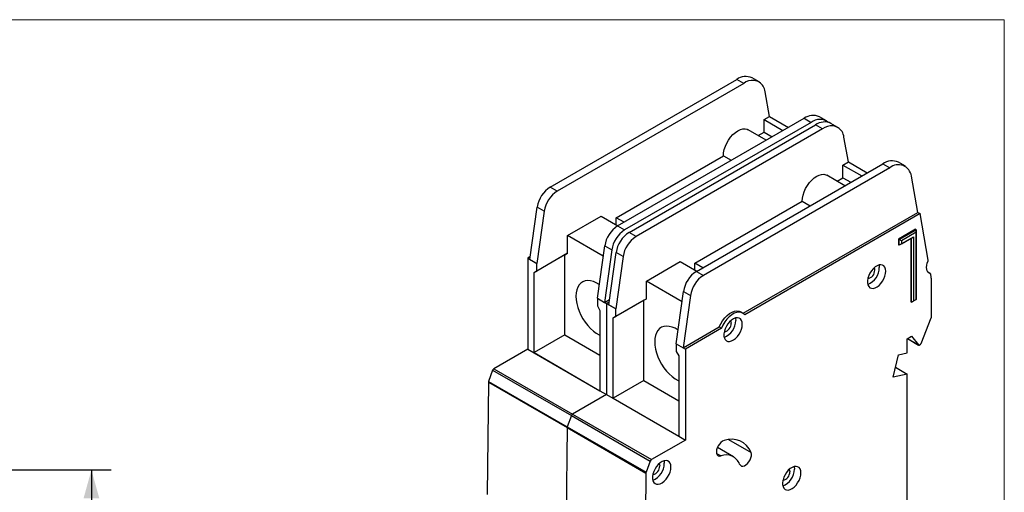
# Model space of a CAD drawing. Header units: inches. Extents: x 0 to 17, y 0 to 11.
# Tile 14 of 14: x 10.7 to 17, y 8 to 11. Entities that reach past the tile are written whole.
import ezdxf

# ---------------------------------------------------------------- set-up
doc = ezdxf.new("R2010")
doc.units = ezdxf.units.IN
doc.header["$MEASUREMENT"] = 0
doc.linetypes.add('SLD-Solid', pattern=[0])
doc.layers.add('DIMENSIONS', color=140, linetype='SLD-Solid', lineweight=25)
doc.layers.add('SLD-DEFPOINTS', color=7, linetype='Continuous')
doc.styles.add('SLDTEXTSTYLE0', font='GOTHIC.TTF', dxfattribs={"width": 0.913})
doc.dimstyles.new('SLDDIMSTYLE3', dxfattribs={"dimtxt": 0.15, "dimasz": 0.18, "dimexe": 0, "dimexo": 0.0625, "dimgap": 0.0375, "dimtad": 0, "dimtih": 1, "dimtoh": 1, "dimrnd": 1e-09, "dimzin": 12, "dimdsep": 46, "dimtxsty": 'SLDTEXTSTYLE0', "dimsah": 1, "dimcen": 0.09, "dimadec": 0, "dimazin": 3, "dimtfac": 1, "dimtofl": 0, "dimtmove": 0, "dimatfit": 3, "dimfxl": 0, "dimfrac": 2, "dimtolj": 1, "dimtzin": 12, "dimarcsym": 0})

# ---------------------------------------------------------------- blocks, each defined once
blk = doc.blocks.new('Block2')
at = {"color": 7, "linetype": 'SLD-Solid', "lineweight": 18}
for p, q in [((17, 11), (0, 11)), ((17, 0), (17, 11))]:
    blk.add_line(p, q, dxfattribs=at)
blk = doc.blocks.new('_D_3')
at = {"layer": 'DIMENSIONS'}
for p, q in [((9.0802, 8.1362), (9.1044, 8.1362)), ((9.2294, 8.1362), (11.3195, 8.1362)), ((11.1945, 8.1362), (11.1945, 6.339)), ((10.9451, 6.0681), (10.8994, 6.0681)), ((10.8994, 6.0681), (10.8994, 5.83)), ((11.4439, 6.0681), (11.4896, 6.0681)), ((11.4896, 6.0681), (11.4896, 5.83)), ((10.8994, 5.83), (10.9451, 5.83)), ((11.4896, 5.83), (11.4439, 5.83)), ((11.1945, 4.0024), (11.1945, 5.7996)), ((9.077, 4.0023), (11.3195, 4.0024))]:
    blk.add_line(p, q, dxfattribs=at)
for points in [[(11.1945, 8.1362), (11.1445, 7.9562), (11.2445, 7.9562)], [(11.1945, 4.0024), (11.2445, 4.1824), (11.1445, 4.1824)]]:
    blk.add_solid(points, dxfattribs=at)
at = {"layer": 'DIMENSIONS', "char_height": 0.15, "attachment_point": 1, "style": 'SLDTEXTSTYLE0'}
for s, insert in [('4.13', (11.0006, 6.2902)), ('105.0', (10.9451, 6.0216))]:
    blk.add_mtext(s, dxfattribs=dict(at, insert=insert))

msp = doc.modelspace()

# ---------------------------------------------------------------- linework, layer by layer
for p, q in [((14.1122, 9.9358), (15.298, 10.6203)), ((15.3425, 10.5946), (14.1568, 9.91)), ((15.3425, 10.5946), (15.298, 10.6203)), ((15.4409, 10.6043), (15.3964, 10.63)), ((15.5072, 10.3843), (15.4794, 10.5421)), ((14.5409, 9.6883), (15.7267, 10.3728)), ((15.7712, 10.3471), (14.5855, 9.6626)), ((15.4726, 10.3643), (15.5072, 10.3843)), ((15.4726, 10.2839), (15.4726, 10.3643)), ((15.4726, 10.3643), (15.5923, 10.2952)), ((15.5072, 10.3843), (15.6269, 10.3152)), ((15.7267, 10.3728), (15.7712, 10.3471)), ((15.8696, 10.3568), (15.8251, 10.3825)), ((15.942, 10.315), (15.8975, 10.3407)), ((14.6133, 9.6465), (15.799, 10.331)), ((15.8436, 10.3053), (14.6579, 9.6208)), ((15.4856, 10.2336), (15.3705, 10.3)), ((15.4355, 10.2625), (15.4726, 10.2839)), ((15.4726, 10.2839), (15.5227, 10.255)), ((15.8436, 10.3053), (15.799, 10.331)), ((16.0083, 10.095), (15.9805, 10.2528)), ((14.5317, 9.7407), (15.2137, 10.1345)), ((15.042, 9.399), (16.2278, 10.0835)), ((15.2137, 10.1345), (15.2638, 10.1056)), ((15.9737, 10.075), (16.0083, 10.095)), ((16.0083, 10.095), (16.128, 10.0259)), ((16.2278, 10.0835), (16.2723, 10.0578)), ((16.3707, 10.0675), (16.3262, 10.0933)), ((16.2723, 10.0578), (15.0866, 9.3733)), ((15.9737, 9.9946), (15.9737, 10.075)), ((15.9737, 10.075), (16.0934, 10.0059)), ((15.9867, 9.9443), (15.8716, 10.0107)), ((15.9366, 9.9732), (15.9737, 9.9946)), ((15.9737, 9.9946), (16.0238, 9.9657)), ((16.45, 9.7746), (16.4092, 10.0053)), ((14.1568, 9.91), (14.1122, 9.9358)), ((15.0328, 9.4514), (15.7148, 9.8452)), ((15.7148, 9.8452), (15.7649, 9.8163)), ((13.9832, 9.4755), (14.03, 9.8086)), ((14.0745, 9.7829), (14.0278, 9.4498)), ((14.0745, 9.7829), (14.03, 9.8086)), ((15.3384, 9.1329), (16.45, 9.7746)), ((16.45, 9.7746), (16.4639, 9.7666)), ((14.2226, 9.6266), (14.437, 9.7504)), ((14.437, 9.7504), (14.5427, 9.6893)), ((14.5317, 9.6957), (14.5317, 9.7407)), ((14.5817, 9.7118), (14.5317, 9.7407)), ((16.4639, 9.7666), (15.3489, 9.1229)), ((16.516, 9.4713), (16.4639, 9.7666)), ((14.5409, 9.6883), (14.5855, 9.6626)), ((14.6579, 9.6208), (14.6133, 9.6465)), ((16.4358, 9.6668), (16.3273, 9.6041)), ((16.3313, 9.6018), (16.4399, 9.6644)), ((16.4399, 9.6481), (16.3455, 9.5936)), ((16.4399, 9.6644), (16.4358, 9.6668)), ((16.4399, 9.6481), (16.4399, 9.6644)), ((16.4399, 9.6644), (16.4399, 9.2208)), ((16.4399, 9.2208), (16.4399, 9.6481)), ((14.2226, 9.5141), (14.2226, 9.6266)), ((14.4495, 9.4957), (14.2226, 9.6266)), ((16.3273, 9.6041), (16.3273, 9.5687)), ((16.3313, 9.6018), (16.3273, 9.6041)), ((16.4093, 9.6114), (16.3313, 9.5664)), ((16.3455, 9.5936), (16.3313, 9.6018)), ((16.3313, 9.5664), (16.3313, 9.6018)), ((16.3455, 9.5746), (16.4234, 9.6196)), ((16.3455, 9.5936), (16.3455, 9.5746)), ((16.4052, 9.609), (16.4052, 9.2055)), ((16.4093, 9.6114), (16.4234, 9.6196)), ((16.4093, 9.2031), (16.4093, 9.6114)), ((16.4234, 9.6196), (16.4234, 9.2113)), ((14.4119, 9.228), (14.4587, 9.5611)), ((14.5032, 9.5354), (14.4565, 9.2023)), ((14.4587, 9.5611), (14.5032, 9.5354)), ((14.4843, 9.1863), (14.5311, 9.5193)), ((14.5756, 9.4936), (14.5311, 9.5193)), ((16.3313, 9.5664), (16.3273, 9.5687)), ((16.3455, 9.5746), (16.3313, 9.5664)), ((13.9857, 9.493), (13.9693, 9.4836)), ((13.9693, 9.4836), (13.9693, 8.9049)), ((13.9693, 9.4836), (14.0278, 9.4498)), ((14.0278, 9.4498), (13.9832, 9.4755)), ((14.2059, 9.5045), (14.0111, 9.3919)), ((14.2226, 9.5141), (14.0278, 9.4016)), ((14.2059, 9.5045), (14.2226, 9.5141)), ((14.2059, 8.9949), (14.2059, 9.5045)), ((14.5756, 9.4936), (14.5289, 9.1605)), ((14.7237, 9.3373), (14.9381, 9.4611)), ((14.9381, 9.4611), (15.0438, 9.4)), ((14.0111, 9.3919), (14.0278, 9.4016)), ((14.0278, 9.4016), (14.0278, 9.4498)), ((14.0278, 9.4498), (14.0278, 9.4498)), ((15.0328, 9.4064), (15.0328, 9.4514)), ((15.0828, 9.4225), (15.0328, 9.4514)), ((15.042, 9.399), (15.0866, 9.3733)), ((16.5303, 9.3847), (16.515, 9.3935)), ((16.5153, 9.3932), (16.5295, 9.385)), ((14.0111, 8.8824), (14.0111, 9.3919)), ((14.7237, 9.2248), (14.7237, 9.3373)), ((14.9506, 9.2064), (14.7237, 9.3373)), ((16.5351, 9.3634), (16.5318, 9.3822)), ((16.5361, 9.1051), (16.5361, 9.3523)), ((14.913, 8.9388), (14.9598, 9.2718)), ((14.9598, 9.2718), (15.0043, 9.2461)), ((14.4119, 9.228), (14.4565, 9.2023)), ((14.4119, 9.228), (14.4119, 9.1798)), ((14.4565, 9.2023), (14.4892, 9.2212)), ((14.707, 9.2152), (14.5122, 9.1027)), ((14.7237, 9.2248), (14.5289, 9.1123)), ((14.707, 9.2152), (14.7237, 9.2248)), ((14.707, 8.7056), (14.707, 9.2152)), ((15.0043, 9.2461), (14.9576, 8.913)), ((16.4093, 9.2031), (16.4052, 9.2055)), ((16.4399, 9.2208), (16.4093, 9.2031)), ((16.4093, 9.2031), (16.4234, 9.2113)), ((16.4234, 9.2113), (16.4399, 9.2208)), ((16.4399, 9.2208), (16.4399, 9.2208)), ((14.4119, 9.1798), (14.4286, 9.1509)), ((14.4286, 9.1509), (14.4287, 8.6397)), ((14.4565, 9.2023), (14.4704, 9.1943)), ((14.4868, 9.2037), (14.4704, 9.1943)), ((14.4704, 9.1943), (14.4704, 8.6156)), ((14.4704, 9.1943), (14.5289, 9.1605)), ((14.5289, 9.1605), (14.4843, 9.1863)), ((14.5289, 9.1123), (14.5289, 9.1605)), ((14.5289, 9.1605), (14.5289, 9.1605)), ((15.336, 9.1345), (15.322, 9.1425)), ((14.5122, 9.1027), (14.5289, 9.1123)), ((14.5122, 8.5931), (14.5122, 9.1027)), ((16.4709, 8.9411), (16.5357, 9.1032)), ((14.9576, 8.913), (15.1871, 9.0456)), ((15.201, 9.0375), (14.9715, 8.905)), ((15.1871, 9.0456), (15.201, 9.0375)), ((14.2059, 8.9949), (14.0111, 8.8824)), ((14.2059, 8.9949), (14.4286, 8.8655)), ((16.3829, 8.9708), (16.4108, 8.9869)), ((16.3829, 8.8808), (16.3829, 8.9708)), ((16.3837, 8.9713), (16.4545, 8.9304)), ((16.3839, 8.9714), (16.4537, 8.9311)), ((16.4108, 8.9869), (16.4537, 8.9311)), ((13.9693, 8.9049), (13.7533, 8.7802)), ((13.9693, 8.9049), (14.4287, 8.6397)), ((14.913, 8.9388), (14.9576, 8.913)), ((14.913, 8.9388), (14.913, 8.8905)), ((14.9576, 8.913), (14.9715, 8.905)), ((14.9715, 8.905), (14.9715, 8.3264)), ((16.4584, 8.9308), (16.4661, 8.9352)), ((14.0111, 8.8824), (14.4287, 8.6397)), ((14.913, 8.8905), (14.9297, 8.8616)), ((14.9297, 8.8616), (14.9298, 8.3505)), ((16.2933, 8.7272), (16.3273, 8.8692)), ((16.3273, 8.8692), (16.3829, 8.8808)), ((13.746, 8.7709), (13.7198, 8.6997)), ((13.746, 8.7709), (14.2471, 8.4816)), ((13.7533, 8.7802), (14.2544, 8.491)), ((16.3081, 8.789), (16.3829, 8.7458)), ((14.707, 8.7056), (14.5122, 8.5931)), ((14.707, 8.7056), (14.9297, 8.5762)), ((16.3829, 8.7458), (16.2933, 8.7272)), ((16.3829, 7.8135), (16.3829, 8.7458)), ((13.7188, 8.6947), (13.7105, 7.9797)), ((13.7188, 8.6947), (14.2199, 8.4054)), ((13.7198, 8.6997), (14.2209, 8.4104)), ((14.4704, 8.6156), (14.2544, 8.491)), ((14.4287, 8.6397), (14.4704, 8.6156)), ((14.4704, 8.6156), (14.9298, 8.3505)), ((14.5122, 8.5931), (14.9298, 8.3505)), ((14.2471, 8.4816), (14.2209, 8.4104)), ((14.2471, 8.4816), (14.7482, 8.1924)), ((14.2544, 8.491), (14.7555, 8.2017)), ((14.2199, 8.4054), (14.2116, 7.6904)), ((14.2199, 8.4054), (14.721, 8.1161)), ((14.2209, 8.4104), (14.722, 8.1212)), ((14.9298, 8.3505), (14.9715, 8.3264)), ((15.2469, 8.3297), (15.3893, 8.2475)), ((14.9715, 8.3264), (14.7555, 8.2017)), ((15.2781, 8.2193), (15.175, 8.2788)), ((15.1703, 8.2416), (15.1988, 8.2252)), ((14.7482, 8.1924), (14.722, 8.1212)), ((14.721, 8.1161), (14.7127, 7.4011))]:
    msp.add_line(p, q)
at = {"flags": 128}
for points in [[(15.2137, 10.1345), (15.2151, 10.1537), (15.2193, 10.1739), (15.226, 10.1946), (15.2352, 10.2151), (15.2465, 10.2347), (15.2596, 10.2528), (15.2742, 10.269), (15.2896, 10.2827), (15.3056, 10.2936), (15.3215, 10.3012), (15.337, 10.3053), (15.3515, 10.3059), (15.3646, 10.3028), (15.3705, 10.3)], [(15.7148, 9.8452), (15.7162, 9.8644), (15.7204, 9.8847), (15.7271, 9.9053), (15.7363, 9.9258), (15.7476, 9.9454), (15.7607, 9.9636), (15.7753, 9.9798), (15.7907, 9.9935), (15.8067, 10.0043), (15.8226, 10.0119), (15.8381, 10.016), (15.8526, 10.0166), (15.8657, 10.0136), (15.8716, 10.0107)], [(16.5295, 9.385), (16.5212, 9.3884), (16.5144, 9.3943), (16.5094, 9.4026), (16.5064, 9.4129), (16.5054, 9.4249), (16.5066, 9.4381), (16.5099, 9.452), (16.5152, 9.466)], [(16.2465, 9.4), (16.2452, 9.4137), (16.2411, 9.4252), (16.2346, 9.4339), (16.2259, 9.4395), (16.2154, 9.4417), (16.2037, 9.4403), (16.1912, 9.4355), (16.1786, 9.4274), (16.1664, 9.4164), (16.1553, 9.4032), (16.1456, 9.3881), (16.138, 9.3721), (16.1327, 9.3558), (16.1299, 9.34), (16.1299, 9.3254), (16.1327, 9.3127), (16.138, 9.3025), (16.1456, 9.2953), (16.1553, 9.2914), (16.1664, 9.291), (16.1786, 9.2941), (16.1912, 9.3006), (16.2037, 9.3102), (16.2154, 9.3224), (16.2259, 9.3366), (16.2346, 9.3522), (16.2411, 9.3685), (16.2452, 9.3847), (16.2465, 9.4)], [(16.1717, 9.4216), (16.1742, 9.4164), (16.1755, 9.4072)], [(16.2029, 9.4401), (16.2034, 9.4378), (16.2048, 9.4241)], [(14.4242, 9.3154), (14.4052, 9.3263), (14.3864, 9.3342), (14.3681, 9.3389), (14.3507, 9.3402), (14.3345, 9.3381), (14.3197, 9.3328), (14.3068, 9.3243), (14.2958, 9.3127), (14.2871, 9.2982), (14.2807, 9.2812), (14.2768, 9.262), (14.2755, 9.2408), (14.2768, 9.2182), (14.2807, 9.1945), (14.2871, 9.1702), (14.2958, 9.1456), (14.3068, 9.1214), (14.3197, 9.0979), (14.3345, 9.0755), (14.3507, 9.0547), (14.3681, 9.0359), (14.3864, 9.0195), (14.4052, 9.0056), (14.4242, 8.9946), (14.4286, 8.9925)], [(15.1871, 9.0456), (15.1967, 9.066), (15.2085, 9.0855), (15.2221, 9.1033), (15.2371, 9.1188), (15.253, 9.1314), (15.2691, 9.1407), (15.2849, 9.1463), (15.2999, 9.1482), (15.3136, 9.1462), (15.322, 9.1425)], [(15.3489, 9.1229), (15.3393, 9.1323), (15.3275, 9.1381), (15.3138, 9.1402), (15.2988, 9.1383), (15.283, 9.1326), (15.2669, 9.1233), (15.2511, 9.1107), (15.2361, 9.0953), (15.2224, 9.0775), (15.2106, 9.058), (15.201, 9.0375)], [(15.3334, 9.0625), (15.332, 9.0762), (15.328, 9.0877), (15.3215, 9.0965), (15.3128, 9.1021), (15.3023, 9.1042), (15.2906, 9.1028), (15.2781, 9.098), (15.2655, 9.0899), (15.2533, 9.079), (15.2421, 9.0657), (15.2325, 9.0507), (15.2249, 9.0346), (15.2195, 9.0183), (15.2168, 9.0025), (15.2168, 8.9879), (15.2195, 8.9752), (15.2249, 8.965), (15.2325, 8.9578), (15.2421, 8.9539), (15.2533, 8.9535), (15.2655, 8.9567), (15.2781, 8.9632), (15.2906, 8.9727), (15.3023, 8.9849), (15.3128, 8.9991), (15.3215, 9.0148), (15.328, 9.031), (15.332, 9.0472), (15.3334, 9.0625)], [(15.2586, 9.0842), (15.2611, 9.0789), (15.2624, 9.0697)], [(15.2897, 9.1026), (15.2903, 9.1003), (15.2917, 9.0866)], [(14.9253, 9.0261), (14.9063, 9.0371), (14.8875, 9.0449), (14.8692, 9.0496), (14.8518, 9.0509), (14.8356, 9.0489), (14.8208, 9.0435), (14.8079, 9.035), (14.7969, 9.0234), (14.7882, 9.009), (14.7818, 8.992), (14.7779, 8.9727), (14.7766, 8.9516), (14.7779, 8.9289), (14.7818, 8.9052), (14.7882, 8.8809), (14.7969, 8.8564), (14.8079, 8.8321), (14.8208, 8.8086), (14.8356, 8.7862), (14.8518, 8.7655), (14.8692, 8.7467), (14.8875, 8.7302), (14.9063, 8.7163), (14.9253, 8.7054), (14.9297, 8.7033)], [(15.2175, 8.3234), (15.2074, 8.3189), (15.1973, 8.3113), (15.188, 8.3012), (15.1801, 8.2893), (15.174, 8.2763), (15.1703, 8.2632), (15.1692, 8.2509), (15.1707, 8.2402), (15.1748, 8.2318), (15.1811, 8.2263), (15.1893, 8.224), (15.1988, 8.2252)], [(15.3165, 8.1732), (15.3214, 8.1657), (15.3284, 8.1612), (15.3371, 8.1601), (15.3468, 8.1624), (15.357, 8.168), (15.3669, 8.1764), (15.3758, 8.1872), (15.3832, 8.1996), (15.3885, 8.2126), (15.3914, 8.2256), (15.3917, 8.2375), (15.3893, 8.2475)], [(14.8796, 8.1544), (14.8783, 8.1681), (14.8742, 8.1796), (14.8677, 8.1884), (14.859, 8.1939), (14.8486, 8.1961), (14.8368, 8.1947), (14.8243, 8.1899), (14.8117, 8.1818), (14.7995, 8.1709), (14.7884, 8.1576), (14.7787, 8.1426), (14.7711, 8.1265), (14.7658, 8.1102), (14.7631, 8.0944), (14.7631, 8.0798), (14.7658, 8.0671), (14.7711, 8.0569), (14.7787, 8.0497), (14.7884, 8.0458), (14.7995, 8.0454), (14.8117, 8.0486), (14.8243, 8.055), (14.8368, 8.0646), (14.8486, 8.0768), (14.859, 8.091), (14.8677, 8.1066), (14.8742, 8.1229), (14.8783, 8.1391), (14.8796, 8.1544)], [(14.8049, 8.176), (14.8074, 8.1708), (14.8087, 8.1616)], [(14.836, 8.1945), (14.8365, 8.1922), (14.8379, 8.1785)], [(15.7065, 8.1173), (15.7051, 8.1311), (15.7011, 8.1426), (15.6945, 8.1513), (15.6858, 8.1569), (15.6754, 8.1591), (15.6636, 8.1577), (15.6512, 8.1528), (15.6385, 8.1448), (15.6264, 8.1338), (15.6152, 8.1205), (15.6056, 8.1055), (15.5979, 8.0895), (15.5926, 8.0732), (15.5899, 8.0573), (15.5899, 8.0427), (15.5926, 8.0301), (15.5979, 8.0199), (15.6056, 8.0127), (15.6152, 8.0088), (15.6264, 8.0084), (15.6385, 8.0115), (15.6512, 8.018), (15.6636, 8.0276), (15.6754, 8.0398), (15.6858, 8.054), (15.6945, 8.0696), (15.7011, 8.0859), (15.7051, 8.102), (15.7065, 8.1173)], [(15.6628, 8.1575), (15.6633, 8.1552), (15.6647, 8.1415)], [(15.6317, 8.139), (15.6342, 8.1338), (15.6355, 8.1246)]]:
    msp.add_lwpolyline(points, dxfattribs=at)
for centre, radius, start, end in [((15.3556, 10.5403), 0.0986, 65.54525, 125.76531), ((15.397, 10.5294), 0.0849, 34.38913, 129.91706), ((15.372, 10.5246), 0.1088, 9.2711, 29.03577), ((15.7843, 10.2928), 0.0986, 65.53949, 125.77162), ((15.8269, 10.2725), 0.0931, 53.24783, 126.73427), ((15.8567, 10.251), 0.0986, 65.54525, 125.76531), ((15.8981, 10.2401), 0.0849, 34.38913, 129.91706), ((15.8731, 10.2353), 0.1088, 9.2711, 29.03577), ((16.2854, 10.0035), 0.0986, 65.53949, 125.77162), ((16.3263, 9.9939), 0.0837, 7.88646, 130.1753), ((14.2126, 9.7807), 0.1847, 122.90668, 171.30967), ((14.2571, 9.755), 0.1847, 122.90668, 171.30967), ((14.6413, 9.5332), 0.1847, 122.90715, 171.30987), ((14.6858, 9.5075), 0.1847, 122.90715, 171.30987), ((14.7137, 9.4914), 0.1847, 122.90668, 171.30967), ((14.7582, 9.4657), 0.1847, 122.90668, 171.30967), ((16.5066, 9.4702), 0.00954, 334.19665, 6.97125), ((15.1424, 9.2439), 0.1847, 122.90715, 171.30987), ((16.087, 9.4255), 0.1178, 292.21246, 359.2912), ((16.1227, 9.4047), 0.0529, 280.02863, 2.68944), ((15.1869, 9.2182), 0.1847, 122.90715, 171.30987), ((16.5286, 9.382), 0.00316, 4.76943, 74.61148), ((16.4718, 9.3525), 0.0643, 359.7643, 9.7646), ((15.1739, 9.0881), 0.1178, 292.21239, 359.29132), ((16.5309, 9.1052), 0.00516, 337.36472, 358.84245), ((15.2096, 9.0672), 0.0529, 280.03022, 2.68905), ((16.4562, 8.9335), 0.0035, 223.31511, 308.90682), ((16.4596, 8.9454), 0.0121, 302.60416, 339.22405), ((13.7632, 8.7649), 0.0182, 122.69533, 160.74076), ((13.7341, 8.6943), 0.0153, 159.11699, 178.39802), ((14.2643, 8.4756), 0.0182, 122.69533, 160.74076), ((14.2352, 8.405), 0.0153, 159.11699, 178.39802), ((15.2651, 8.1988), 0.1333, 21.40929, 110.93852), ((15.2317, 8.1404), 0.091, 21.15571, 111.19212), ((14.7654, 8.1864), 0.0182, 122.69533, 160.74076), ((14.7201, 8.1799), 0.1178, 292.21233, 359.29135), ((14.7558, 8.1591), 0.0529, 280.04002, 2.68699), ((15.5469, 8.1429), 0.1178, 292.21234, 359.29134), ((14.7363, 8.1157), 0.0153, 159.11699, 178.39802), ((15.5826, 8.1221), 0.0529, 280.04303, 2.68627)]:
    msp.add_arc(centre, radius, start, end)

# ---------------------------------------------------------------- block references
at = {"layer": 'SLD-DEFPOINTS'}
msp.add_blockref('Block2', (0, 0), dxfattribs=at)

# ---------------------------------------------------------------- dimensions: what is measured, and where the dimension line sits
at = {"layer": 'DIMENSIONS'}
dim = msp.add_linear_dim(base=(11.1945, 8.1362), p1=(9.027, 4.0023), p2=(9.0302, 8.1362), angle=270.00055, dimstyle='SLDDIMSTYLE3', dxfattribs=at)
dim.commit()
dim.dimension.update_dxf_attribs({"geometry": '_D_3', "text_midpoint": (11.1945, 6.0693), "dimtype": 160})

doc.saveas('drawing.dxf')
